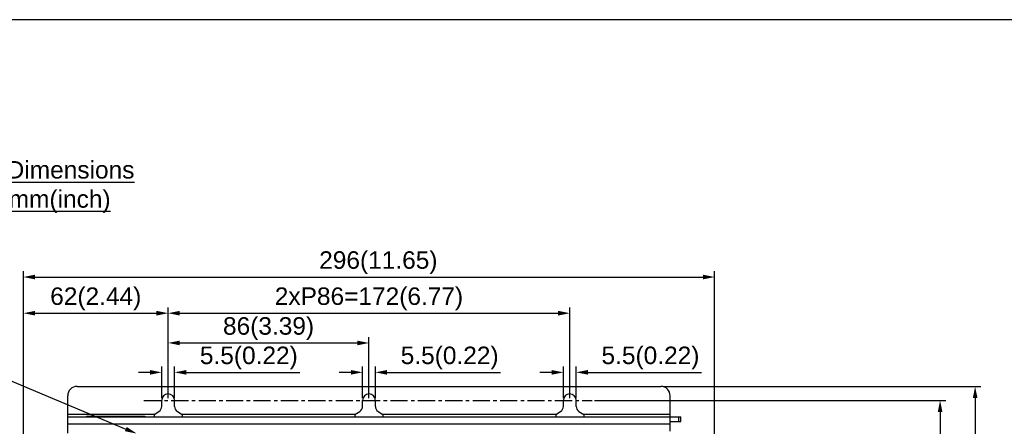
# Model space of a CAD drawing. Header units: millimetres. Extents: x 5740 to 7888, y -1457 to 417.
# Tile 39 of 120: x 5953 to 6374, y -475 to -301. Entities that reach past the tile are written whole.
import ezdxf

# ---------------------------------------------------------------- set-up
doc = ezdxf.new("R2010")
doc.units = ezdxf.units.MM
doc.header["$LTSCALE"] = 23.1
doc.header["$PDMODE"] = 3
doc.header["$PDSIZE"] = 0.31
doc.linetypes.add('CENTER', pattern=[50.8, 31.75, -6.35, 6.35, -6.35])
doc.layers.get('0').update_dxf_attribs({"linetype": 'CONTINUOUS'})
doc.layers.get('Defpoints').update_dxf_attribs({"linetype": 'CONTINUOUS'})
doc.layers.add('TEXT', color=7, linetype='CONTINUOUS')
doc.styles.get("Standard").update_dxf_attribs({"font": 'arial.ttf'})
doc.dimstyles.new('DIMSTYLE_2', dxfattribs={"dimtxt": 2.5, "dimasz": 3, "dimexe": 0.18, "dimexo": 0.0625, "dimgap": 0.09, "dimtad": 1, "dimdec": 0, "dimdsep": 46, "dimtxsty": 'Standard', "dimblk": '_FILLED', "dimcen": 0.09, "dimadec": 0, "dimazin": 0, "dimtp": 0.01, "dimtm": 0.01, "dimtfac": 1, "dimtdec": 0, "dimtofl": 0, "dimtmove": 0, "dimatfit": 3, "dimldrblk": '_FILLED', "dimfxl": 0, "dimtolj": 1, "dimarcsym": 0})
doc.dimstyles.new('DIMSTYLE_2$0', dxfattribs={"dimtxt": 2.5, "dimasz": 3, "dimexe": 0.18, "dimexo": 0.0625, "dimgap": 0.09, "dimtad": 1, "dimdec": 0, "dimdsep": 46, "dimtxsty": 'Standard', "dimblk": '_FILLED', "dimcen": 0.09, "dimadec": 0, "dimazin": 0, "dimtp": 0.01, "dimtm": 0.01, "dimtfac": 1, "dimtdec": 0, "dimtofl": 0, "dimtmove": 0, "dimatfit": 3, "dimldrblk": '_FILLED', "dimfxl": 0, "dimtolj": 1, "dimarcsym": 0})

# ---------------------------------------------------------------- blocks, each defined once
blk = doc.blocks.new('_FILLED')
at = {"color": 0, "linetype": 'ByBlock'}
blk.add_solid([(0, 0), (-1, 0.2), (-1, -0.2)], dxfattribs=at)
blk = doc.blocks.new('*D505')
at = {"color": 0, "linetype": 'Continuous', "lineweight": -2}
for p, q in [((5954.32, -489.76), (5954.32, -408.51)), ((6250.32, -489.76), (6250.32, -408.51)), ((5959.32, -411.01), (6245.32, -411.01))]:
    blk.add_line(p, q, dxfattribs=at)
at = {"layer": 'Defpoints', "color": 0, "linetype": 'Continuous'}
for p in [(6250.32, -411.01), (5954.32, -490.76), (6250.32, -490.76)]:
    blk.add_point(p, dxfattribs=at)
at = {"color": 0, "linetype": 'Continuous', "lineweight": -2, "xscale": 5, "yscale": 5, "zscale": 5, "rotation": 180}
blk.add_blockref('_FILLED', (5954.32, -411.01), dxfattribs=at)
at = {"color": 0, "linetype": 'Continuous', "lineweight": -2, "xscale": 5, "yscale": 5, "zscale": 5}
blk.add_blockref('_FILLED', (6250.32, -411.01), dxfattribs=at)
at = {"color": 0, "linetype": 'Continuous', "insert": (6106.34, -404.85), "char_height": 7.5, "attachment_point": 5}
blk.add_mtext('\\A1;296(11.65)', dxfattribs=at)
blk = doc.blocks.new('*D506')
at = {"color": 0, "linetype": 'Continuous', "lineweight": -2}
for p, q in [((6228.32, -457.86), (6364.42, -457.86)), ((6361.92, -462.86), (6361.92, -669.86)), ((6196.82, -674.86), (6364.42, -674.86))]:
    blk.add_line(p, q, dxfattribs=at)
at = {"layer": 'Defpoints', "color": 0, "linetype": 'Continuous'}
for p in [(6227.32, -457.86), (6195.82, -674.86), (6361.92, -674.86)]:
    blk.add_point(p, dxfattribs=at)
at = {"color": 0, "linetype": 'Continuous', "lineweight": -2, "xscale": 5, "yscale": 5, "zscale": 5}
for p, rotation in [((6361.92, -457.86), 90), ((6361.92, -674.86), 270)]:
    blk.add_blockref('_FILLED', p, dxfattribs=dict(at, rotation=rotation))
at = {"color": 0, "linetype": 'Continuous', "insert": (6355.75, -566.03), "char_height": 7.5, "attachment_point": 5, "rotation": 90}
blk.add_mtext('\\A1;217(8.54)', dxfattribs=at)
blk = doc.blocks.new('*D507')
at = {"color": 0, "linetype": 'Continuous', "lineweight": -2}
for p, q in [((6016.32, -462.86), (6016.32, -436.76)), ((6102.32, -462.86), (6102.32, -436.76)), ((6021.32, -439.26), (6097.32, -439.26))]:
    blk.add_line(p, q, dxfattribs=at)
at = {"layer": 'Defpoints', "color": 0, "linetype": 'Continuous'}
for p in [(6102.32, -439.26), (6016.32, -463.86), (6102.32, -463.86)]:
    blk.add_point(p, dxfattribs=at)
at = {"color": 0, "linetype": 'Continuous', "lineweight": -2, "xscale": 5, "yscale": 5, "zscale": 5, "rotation": 180}
blk.add_blockref('_FILLED', (6016.32, -439.26), dxfattribs=at)
at = {"color": 0, "linetype": 'Continuous', "lineweight": -2, "xscale": 5, "yscale": 5, "zscale": 5}
blk.add_blockref('_FILLED', (6102.32, -439.26), dxfattribs=at)
at = {"color": 0, "linetype": 'Continuous', "insert": (6059.32, -433.1), "char_height": 7.5, "attachment_point": 5}
blk.add_mtext('\\A1;86(3.39)', dxfattribs=at)
blk = doc.blocks.new('*D508')
at = {"color": 0, "linetype": 'Continuous', "lineweight": -2}
for p, q in [((6198.87, -463.86), (6349.42, -463.86)), ((6346.92, -468.86), (6346.92, -663.86)), ((6248.57, -668.86), (6349.42, -668.86))]:
    blk.add_line(p, q, dxfattribs=at)
at = {"layer": 'Defpoints', "color": 0, "linetype": 'Continuous'}
for p in [(6197.87, -463.86), (6247.57, -668.86), (6346.92, -668.86)]:
    blk.add_point(p, dxfattribs=at)
at = {"color": 0, "linetype": 'Continuous', "lineweight": -2, "xscale": 5, "yscale": 5, "zscale": 5}
for p, rotation in [((6346.92, -463.86), 90), ((6346.92, -668.86), 270)]:
    blk.add_blockref('_FILLED', p, dxfattribs=dict(at, rotation=rotation))
at = {"color": 0, "linetype": 'Continuous', "insert": (6340.75, -566.36), "char_height": 7.5, "attachment_point": 5, "rotation": 90}
blk.add_mtext('\\A1;205(8.07)', dxfattribs=at)
blk = doc.blocks.new('*D509')
at = {"color": 0, "linetype": 'Continuous', "lineweight": -2}
for p, q in [((6013.57, -462.86), (6013.57, -449.36)), ((6019.07, -462.86), (6019.07, -449.36)), ((6008.57, -451.86), (6003.57, -451.86)), ((6024.07, -451.86), (6072.69, -451.86))]:
    blk.add_line(p, q, dxfattribs=at)
at = {"layer": 'Defpoints', "color": 0, "linetype": 'Continuous'}
for p in [(6019.07, -451.86), (6013.57, -463.86), (6019.07, -463.86)]:
    blk.add_point(p, dxfattribs=at)
at = {"color": 0, "linetype": 'Continuous', "lineweight": -2, "xscale": 5, "yscale": 5, "zscale": 5}
blk.add_blockref('_FILLED', (6013.57, -451.86), dxfattribs=at)
at = {"color": 0, "linetype": 'Continuous', "lineweight": -2, "xscale": 5, "yscale": 5, "zscale": 5, "rotation": 180}
blk.add_blockref('_FILLED', (6019.07, -451.86), dxfattribs=at)
at = {"color": 0, "linetype": 'Continuous', "insert": (6050.88, -445.7), "char_height": 7.5, "attachment_point": 5}
blk.add_mtext('\\A1;5.5(0.22)', dxfattribs=at)
blk = doc.blocks.new('*D510')
at = {"color": 0, "linetype": 'Continuous', "lineweight": -2}
for p, q in [((6099.57, -462.86), (6099.57, -449.36)), ((6105.07, -462.86), (6105.07, -449.36)), ((6094.57, -451.86), (6089.57, -451.86)), ((6110.07, -451.86), (6158.69, -451.86))]:
    blk.add_line(p, q, dxfattribs=at)
at = {"layer": 'Defpoints', "color": 0, "linetype": 'Continuous'}
for p in [(6105.07, -451.86), (6099.57, -463.86), (6105.07, -463.86)]:
    blk.add_point(p, dxfattribs=at)
at = {"color": 0, "linetype": 'Continuous', "lineweight": -2, "xscale": 5, "yscale": 5, "zscale": 5}
blk.add_blockref('_FILLED', (6099.57, -451.86), dxfattribs=at)
at = {"color": 0, "linetype": 'Continuous', "lineweight": -2, "xscale": 5, "yscale": 5, "zscale": 5, "rotation": 180}
blk.add_blockref('_FILLED', (6105.07, -451.86), dxfattribs=at)
at = {"color": 0, "linetype": 'Continuous', "insert": (6136.88, -445.7), "char_height": 7.5, "attachment_point": 5}
blk.add_mtext('\\A1;5.5(0.22)', dxfattribs=at)
blk = doc.blocks.new('*D512')
at = {"color": 0, "linetype": 'Continuous', "lineweight": -2}
for p, q in [((5954.32, -489.76), (5954.32, -424.01)), ((6016.32, -462.86), (6016.32, -424.01)), ((5959.32, -426.51), (6011.32, -426.51))]:
    blk.add_line(p, q, dxfattribs=at)
at = {"layer": 'Defpoints', "color": 0, "linetype": 'Continuous'}
for p in [(6016.32, -426.51), (6016.32, -463.86), (5954.32, -490.76)]:
    blk.add_point(p, dxfattribs=at)
at = {"color": 0, "linetype": 'Continuous', "lineweight": -2, "xscale": 5, "yscale": 5, "zscale": 5, "rotation": 180}
blk.add_blockref('_FILLED', (5954.32, -426.51), dxfattribs=at)
at = {"color": 0, "linetype": 'Continuous', "lineweight": -2, "xscale": 5, "yscale": 5, "zscale": 5}
blk.add_blockref('_FILLED', (6016.32, -426.51), dxfattribs=at)
at = {"color": 0, "linetype": 'Continuous', "insert": (5985.32, -420.34), "char_height": 7.5, "attachment_point": 5}
blk.add_mtext('\\A1;62(2.44)', dxfattribs=at)
blk = doc.blocks.new('*D518')
at = {"color": 0, "linetype": 'Continuous', "lineweight": -2}
for p, q in [((6185.57, -462.86), (6185.57, -449.36)), ((6191.07, -462.86), (6191.07, -449.36)), ((6180.57, -451.86), (6175.57, -451.86)), ((6196.07, -451.86), (6244.69, -451.86))]:
    blk.add_line(p, q, dxfattribs=at)
at = {"layer": 'Defpoints', "color": 0, "linetype": 'Continuous'}
for p in [(6191.07, -451.86), (6185.57, -463.86), (6191.07, -463.86)]:
    blk.add_point(p, dxfattribs=at)
at = {"color": 0, "linetype": 'Continuous', "lineweight": -2, "xscale": 5, "yscale": 5, "zscale": 5}
blk.add_blockref('_FILLED', (6185.57, -451.86), dxfattribs=at)
at = {"color": 0, "linetype": 'Continuous', "lineweight": -2, "xscale": 5, "yscale": 5, "zscale": 5, "rotation": 180}
blk.add_blockref('_FILLED', (6191.07, -451.86), dxfattribs=at)
at = {"color": 0, "linetype": 'Continuous', "insert": (6222.88, -445.7), "char_height": 7.5, "attachment_point": 5}
blk.add_mtext('\\A1;5.5(0.22)', dxfattribs=at)
blk = doc.blocks.new('*D519')
at = {"color": 0, "linetype": 'Continuous', "lineweight": -2}
for p, q in [((5884.92, -428.6), (5998.21, -476.17)), ((6005.6, -479.36), (6006.05, -479.36)), ((6005.82, -479.59), (6005.82, -479.14))]:
    blk.add_line(p, q, dxfattribs=at)
at = {"layer": 'Defpoints', "color": 0, "linetype": 'Continuous'}
for p in [(6002.82, -478.1), (6008.82, -480.62)]:
    blk.add_point(p, dxfattribs=at)
at = {"color": 0, "linetype": 'Continuous', "lineweight": -2, "xscale": 5, "yscale": 5, "zscale": 5, "rotation": 337.2224186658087}
blk.add_blockref('_FILLED', (6002.82, -478.1), dxfattribs=at)
at = {"color": 0, "linetype": 'Continuous', "insert": (5918.27, -435.91), "char_height": 7.5, "attachment_point": 5, "rotation": 337.2224}
blk.add_mtext('\\A1;M5*P0.8(13X)', dxfattribs=at)
blk = doc.blocks.new('*D521')
at = {"color": 0, "linetype": 'Continuous', "lineweight": -2}
for p, q in [((6016.32, -462.86), (6016.32, -424.01)), ((6188.32, -462.86), (6188.32, -424.01)), ((6021.32, -426.51), (6183.32, -426.51))]:
    blk.add_line(p, q, dxfattribs=at)
at = {"layer": 'Defpoints', "color": 0, "linetype": 'Continuous'}
for p in [(6188.32, -426.51), (6016.32, -463.86), (6188.32, -463.86)]:
    blk.add_point(p, dxfattribs=at)
at = {"color": 0, "linetype": 'Continuous', "lineweight": -2, "xscale": 5, "yscale": 5, "zscale": 5, "rotation": 180}
blk.add_blockref('_FILLED', (6016.32, -426.51), dxfattribs=at)
at = {"color": 0, "linetype": 'Continuous', "lineweight": -2, "xscale": 5, "yscale": 5, "zscale": 5}
blk.add_blockref('_FILLED', (6188.32, -426.51), dxfattribs=at)
at = {"color": 0, "linetype": 'Continuous', "insert": (6102.32, -420.34), "char_height": 7.5, "attachment_point": 5}
blk.add_mtext('\\A1;2xP86=172(6.77)', dxfattribs=at)

msp = doc.modelspace()

# ---------------------------------------------------------------- linework, layer by layer
at = {"color": 0}
for p, q in [((5977.32, -457.862), (6227.32, -457.862)), ((5973.32, -477.962), (5973.32, -461.862)), ((6231.32, -477.062), (6231.32, -461.862)), ((6013.57, -466.465), (6013.57, -463.862)), ((6019.07, -466.465), (6019.07, -463.862)), ((6099.57, -466.465), (6099.57, -463.862)), ((6105.07, -466.465), (6105.07, -463.862)), ((6185.57, -466.465), (6185.57, -463.862)), ((6191.07, -466.465), (6191.07, -463.862)), ((6010.32, -469.862), (5973.32, -469.862)), ((5973.32, -470.862), (6235.82, -470.862)), ((5981.32, -470.662), (5981.32, -470.862)), ((5981.32, -470.662), (6006.32, -470.662)), ((5982.32, -470.662), (5982.32, -470.862)), ((6005.32, -470.662), (6005.32, -470.862)), ((6006.32, -470.662), (6006.32, -470.862)), ((6010.32, -469.862), (6012.38, -468.595)), ((6010.32, -469.862), (6010.32, -470.862)), ((6020.26, -468.595), (6022.32, -469.862)), ((6022.32, -469.862), (6022.32, -470.862)), ((6096.32, -469.862), (6022.32, -469.862)), ((6096.32, -469.862), (6098.38, -468.595)), ((6096.32, -469.862), (6096.32, -470.862)), ((6106.26, -468.595), (6108.32, -469.862)), ((6108.32, -469.862), (6108.32, -470.862)), ((6182.32, -469.862), (6108.32, -469.862)), ((6182.32, -469.862), (6184.38, -468.595)), ((6182.32, -469.862), (6182.32, -470.862)), ((6192.26, -468.595), (6194.32, -469.862)), ((6194.32, -469.862), (6194.32, -470.862)), ((6231.32, -469.862), (6194.32, -469.862)), ((6235.02, -472.862), (6235.02, -470.862)), ((6235.82, -472.862), (6235.82, -470.862)), ((5973.32, -473.862), (6231.32, -473.862)), ((6231.32, -472.862), (6235.82, -472.862))]:
    msp.add_line(p, q, dxfattribs=at)
for centre, radius, start, end in [((5977.32, -461.862), 4, 90, 180), ((6227.32, -461.862), 4, 0, 90), ((6016.32, -463.862), 2.75, 0, 180), ((6102.32, -463.862), 2.75, 0, 180), ((6188.32, -463.862), 2.75, 0, 180), ((6011.07, -466.465), 2.5, 301.6075, 0), ((6021.57, -466.465), 2.5, 180, 238.3925), ((6097.07, -466.465), 2.5, 301.6075, 0), ((6107.57, -466.465), 2.5, 180, 238.3925), ((6183.07, -466.465), 2.5, 301.6075, 0), ((6193.57, -466.465), 2.5, 180, 238.3925)]:
    msp.add_arc(centre, radius, start, end, dxfattribs=at)
at = {"layer": 'TEXT', "color": 0, "linetype": 'CENTER', "ltscale": 0.01}
msp.add_line((6005.942, -463.862), (6197.873, -463.862), dxfattribs=at)
at = {"layer": 'TEXT'}
msp.add_lwpolyline([(5739.56, -300.72), (5739.56, -803.928), (6738.951, -803.928), (6738.951, -300.72)], close=True, dxfattribs=at)

# ---------------------------------------------------------------- texts
at = {"color": 0, "linetype": 'Continuous', "insert": (5956.471, -372.428), "char_height": 7.5, "attachment_point": 5}
msp.add_mtext('{\\fArial|b0|i0|c0|p18;\\L\\C7;Outline Dimensions\\PUnits:mm(inch)}', dxfattribs=at)

# ---------------------------------------------------------------- dimensions: what is measured, and where the dimension line sits
at = {"color": 0, "linetype": 'Continuous'}
dim = msp.add_linear_dim(base=(6250.32, -411.014), p1=(5954.32, -490.762), p2=(6250.32, -490.762), text='<>(11.65)', dimstyle='DIMSTYLE_2$0', override={"dimscale": 2.5, "dimtxt": 3, "dimasz": 2, "dimexe": 1, "dimexo": 0.4, "dimgap": 0.5, "dimtad": 3, "dimdec": 2, "dimpost": ''}, dxfattribs=at)
dim.commit()
dim.dimension.update_dxf_attribs({"geometry": '*D505', "text_midpoint": (6106.345, -411.014), "dimtype": 160})
for base, p1, p2, text, override, picture, middle in [((6016.32, -426.51), (5954.32, -490.762), (6016.32, -463.862), '<>(2.44)', {"dimscale": 2.5, "dimtxt": 3, "dimasz": 2, "dimexe": 1, "dimexo": 0.4, "dimgap": 0.5, "dimtad": 3, "dimdec": 2}, '*D512', (5985.32, -420.344)), ((6188.32, -426.51), (6016.32, -463.862), (6188.32, -463.862), '2xP86=<>(6.77)', {"dimscale": 2.5, "dimtxt": 3, "dimasz": 2, "dimexe": 1, "dimexo": 0.4, "dimgap": 0.5, "dimtad": 3, "dimdec": 2, "dimpost": ''}, '*D521', (6102.32, -420.344)), ((6102.32, -439.264), (6016.32, -463.862), (6102.32, -463.862), '<>(3.39)', {"dimscale": 2.5, "dimtxt": 3, "dimasz": 2, "dimexe": 1, "dimexo": 0.4, "dimgap": 0.5, "dimtad": 3, "dimdec": 2}, '*D507', (6059.32, -433.098)), ((6019.07, -451.862), (6013.57, -463.862), (6019.07, -463.862), '<>(0.22)', {"dimscale": 2.5, "dimtxt": 3, "dimasz": 2, "dimexe": 1, "dimexo": 0.4, "dimgap": 0.5, "dimtad": 3, "dimdec": 2}, '*D509', (6050.881, -445.696)), ((6105.07, -451.862), (6099.57, -463.862), (6105.07, -463.862), '<>(0.22)', {"dimscale": 2.5, "dimtxt": 3, "dimasz": 2, "dimexe": 1, "dimexo": 0.4, "dimgap": 0.5, "dimtad": 3, "dimdec": 2}, '*D510', (6136.881, -445.696)), ((6191.07, -451.862), (6185.57, -463.862), (6191.07, -463.862), '<>(0.22)', {"dimscale": 2.5, "dimtxt": 3, "dimasz": 2, "dimexe": 1, "dimexo": 0.4, "dimgap": 0.5, "dimtad": 3, "dimdec": 2}, '*D518', (6222.881, -445.696))]:
    dim = msp.add_linear_dim(base=base, p1=p1, p2=p2, text=text, dimstyle='DIMSTYLE_2$0', override=override, dxfattribs=at)
    dim.commit()
    dim.dimension.update_dxf_attribs({"geometry": picture, "text_midpoint": middle})
dim = msp.add_diameter_dim_2p(p1=(6008.817, -480.621), p2=(6002.824, -478.104), text='M5*P0.8(13X)', dimstyle='DIMSTYLE_2', override={"dimscale": 2.5, "dimtxt": 3, "dimasz": 2, "dimexe": 1, "dimexo": 0.4, "dimgap": 0.5, "dimtad": 3, "dimdec": 2}, dxfattribs=at)
dim.commit()
dim.dimension.update_dxf_attribs({"geometry": '*D519', "text_midpoint": (5915.879, -441.596), "dimtype": 163})
for base, p1, p2, text, picture, middle in [((6361.919, -674.862), (6227.32, -457.862), (6195.82, -674.862), '<>(8.54)', '*D506', (6361.919, -566.031)), ((6346.918, -668.862), (6197.873, -463.862), (6247.574, -668.862), '<>(8.07)', '*D508', (6346.918, -566.362))]:
    dim = msp.add_linear_dim(base=base, p1=p1, p2=p2, angle=90, text=text, dimstyle='DIMSTYLE_2$0', override={"dimscale": 2.5, "dimtxt": 3, "dimasz": 2, "dimexe": 1, "dimexo": 0.4, "dimgap": 0.5, "dimtad": 3, "dimdec": 2}, dxfattribs=at)
    dim.commit()
    dim.dimension.update_dxf_attribs({"geometry": picture, "text_midpoint": middle, "dimtype": 160})

doc.saveas('drawing.dxf')
